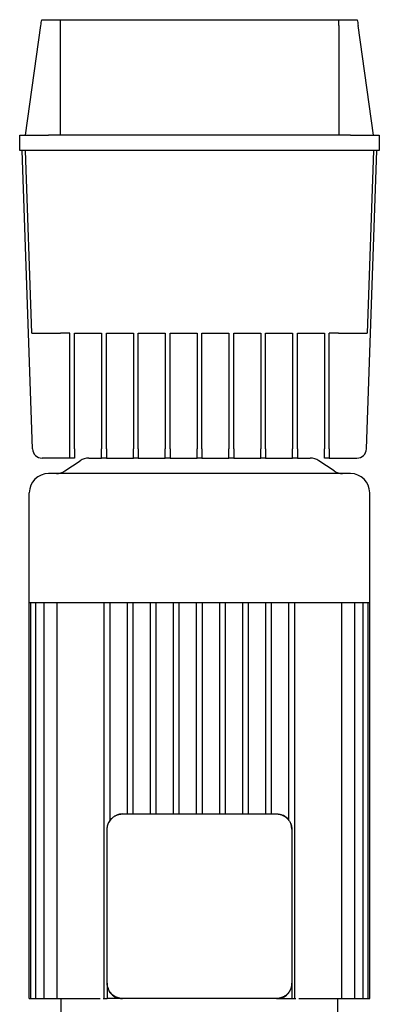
# Model space of a CAD drawing. Header units: millimetres. Extents: x 14 to 1272, y 16 to 1181.
# Tile 3 of 4: x 365 to 552, y 669 to 1181. Entities that reach past the tile are written whole.
import ezdxf

# ---------------------------------------------------------------- set-up
doc = ezdxf.new("R2010")
doc.units = ezdxf.units.MM

msp = doc.modelspace()

# ---------------------------------------------------------------- linework, layer by layer
at = {"color": 7, "linetype": 'Continuous', "lineweight": 25}
for p, q in [((368.27, 1121.22), (376.27, 1178.15)), ((376.7, 1181.22), (386.26, 1181.22)), ((386.26, 1181.22), (531.27, 1181.22)), ((386.27, 1178.15), (386.27, 1121.22)), ((531.27, 1181.22), (540.83, 1181.22)), ((531.27, 1178.15), (531.27, 1121.22)), ((549.27, 1121.22), (541.27, 1178.15)), ((365.27, 1113.22), (365.27, 1121.22)), ((365.27, 1121.22), (380.27, 1121.22)), ((537.27, 1121.22), (380.27, 1121.22)), ((537.27, 1121.22), (552.27, 1121.22)), ((552.27, 1121.22), (552.27, 1113.22)), ((380.27, 1113.22), (365.27, 1113.22)), ((371.93, 958.05), (366.51, 1113.22)), ((371.58, 1018.22), (368.27, 1113.22)), ((537.27, 1113.22), (380.27, 1113.22)), ((552.27, 1113.22), (537.27, 1113.22)), ((545.6, 958.05), (551.02, 1113.22)), ((549.27, 1113.22), (545.95, 1018.22)), ((391.27, 1018.22), (386.57, 1018.22)), ((391.27, 958.05), (391.27, 1018.22)), ((393.77, 1018.22), (407.83, 1018.22)), ((393.77, 958.05), (393.77, 1018.22)), ((407.83, 1018.22), (407.83, 958.05)), ((410.33, 1018.22), (424.39, 1018.22)), ((410.33, 958.05), (410.33, 1018.22)), ((424.39, 1018.22), (424.39, 958.05)), ((426.89, 1018.22), (440.95, 1018.22)), ((426.89, 958.05), (426.89, 1018.22)), ((440.95, 1018.22), (440.95, 958.05)), ((443.45, 1018.22), (457.52, 1018.22)), ((443.45, 958.05), (443.45, 1018.22)), ((457.52, 1018.22), (457.52, 958.05)), ((460.02, 1018.22), (474.08, 1018.22)), ((460.02, 958.05), (460.02, 1018.22)), ((474.08, 1018.22), (474.08, 958.05)), ((476.58, 1018.22), (490.64, 1018.22)), ((476.58, 958.05), (476.58, 1018.22)), ((490.64, 1018.22), (490.64, 958.05)), ((493.14, 1018.22), (507.2, 1018.22)), ((493.14, 958.05), (493.14, 1018.22)), ((507.2, 1018.22), (507.2, 958.05)), ((509.7, 1018.22), (523.77, 1018.22)), ((509.7, 958.05), (509.7, 1018.22)), ((523.77, 1018.22), (523.77, 958.05)), ((530.96, 1018.22), (526.27, 1018.22)), ((526.27, 958.05), (526.27, 1018.22)), ((391.27, 953.22), (391.27, 958.05)), ((393.77, 958.05), (393.77, 953.22)), ((407.83, 953.22), (407.83, 958.05)), ((410.33, 958.05), (410.33, 953.22)), ((424.39, 953.22), (424.39, 958.05)), ((426.89, 958.05), (426.89, 953.22)), ((440.95, 953.22), (440.95, 958.05)), ((443.45, 958.05), (443.45, 953.22)), ((457.52, 953.22), (457.52, 958.05)), ((460.02, 958.05), (460.02, 953.22)), ((474.08, 953.22), (474.08, 958.05)), ((476.58, 958.05), (476.58, 953.22)), ((490.64, 953.22), (490.64, 958.05)), ((493.14, 958.05), (493.14, 953.22)), ((507.2, 953.22), (507.2, 958.05)), ((509.7, 958.05), (509.7, 953.22)), ((523.77, 953.22), (523.77, 958.05)), ((526.27, 958.05), (526.27, 953.22)), ((391.27, 953.22), (376.93, 953.22)), ((393.77, 953.22), (391.27, 953.22)), ((401.19, 953.22), (407.83, 953.22)), ((410.33, 953.22), (407.83, 953.22)), ((410.33, 953.22), (424.39, 953.22)), ((426.89, 953.22), (424.39, 953.22)), ((426.89, 953.22), (440.95, 953.22)), ((443.45, 953.22), (440.95, 953.22)), ((443.45, 953.22), (457.52, 953.22)), ((460.02, 953.22), (457.52, 953.22)), ((460.02, 953.22), (474.08, 953.22)), ((476.58, 953.22), (474.08, 953.22)), ((476.58, 953.22), (490.64, 953.22)), ((493.14, 953.22), (490.64, 953.22)), ((493.14, 953.22), (507.2, 953.22)), ((509.7, 953.22), (507.2, 953.22)), ((509.7, 953.22), (516.34, 953.22)), ((526.27, 953.22), (523.77, 953.22)), ((526.27, 953.22), (540.6, 953.22)), ((388.78, 946.57), (396.75, 951.88)), ((528.75, 946.57), (520.78, 951.88)), ((537.27, 945.22), (380.27, 945.22)), ((370.27, 878.22), (370.27, 935.22)), ((547.27, 878.22), (547.27, 935.22)), ((370.27, 878.22), (371.11, 878.22)), ((370.27, 672.22), (370.27, 878.22)), ((371.1, 672.22), (371.11, 878.22)), ((371.11, 878.22), (373.7, 878.22)), ((373.64, 672.22), (373.7, 878.22)), ((373.7, 878.22), (378.2, 878.22)), ((378.06, 672.22), (378.06, 878.22)), ((378.2, 878.22), (384.95, 878.22)), ((384.71, 672.22), (384.71, 878.22)), ((384.95, 878.22), (409.94, 878.22)), ((409.27, 672.22), (409.27, 878.22)), ((409.94, 878.22), (422.14, 878.22)), ((412.27, 764.89), (412.27, 878.22)), ((421.27, 768.22), (421.27, 878.22)), ((422.14, 878.22), (434.35, 878.22)), ((424.27, 768.22), (424.27, 878.22)), ((433.27, 768.22), (433.27, 878.22)), ((434.35, 878.22), (446.56, 878.22)), ((436.27, 768.22), (436.27, 878.22)), ((445.27, 768.22), (445.27, 878.22)), ((446.56, 878.22), (458.77, 878.22)), ((448.27, 768.22), (448.27, 878.22)), ((457.27, 768.22), (457.27, 878.22)), ((458.77, 878.22), (470.97, 878.22)), ((460.27, 768.22), (460.27, 878.22)), ((469.27, 768.22), (469.27, 878.22)), ((470.97, 878.22), (483.18, 878.22)), ((472.27, 768.22), (472.27, 878.22)), ((481.27, 768.22), (481.27, 878.22)), ((483.18, 878.22), (495.39, 878.22)), ((484.27, 768.22), (484.27, 878.22)), ((493.27, 768.22), (493.27, 878.22)), ((495.39, 878.22), (507.59, 878.22)), ((496.27, 768.22), (496.27, 878.22)), ((505.27, 764.89), (505.27, 878.22)), ((507.59, 878.22), (532.58, 878.22)), ((508.27, 672.22), (508.27, 878.22)), ((532.58, 878.22), (539.33, 878.22)), ((532.83, 672.22), (532.83, 878.22)), ((539.33, 878.22), (543.83, 878.22)), ((539.47, 672.22), (539.47, 878.22)), ((543.89, 672.22), (543.83, 878.22)), ((543.83, 878.22), (546.42, 878.22)), ((546.43, 672.22), (546.42, 878.22)), ((546.42, 878.22), (547.27, 878.22)), ((547.27, 672.22), (547.27, 878.22)), ((418.77, 768.22), (498.77, 768.22)), ((410.77, 680.22), (410.77, 760.22)), ((506.77, 760.22), (506.77, 680.22)), ((410.77, 680.22), (410.77, 679.88)), ((410.77, 679.88), (410.83, 679.56)), ((410.77, 679.88), (410.77, 672.22)), ((506.77, 679.88), (506.77, 680.22)), ((506.77, 679.88), (506.77, 672.22)), ((370.27, 672.22), (371.1, 672.22)), ((371.1, 672.22), (372.6, 672.22)), ((372.6, 672.22), (373.64, 672.22)), ((373.64, 672.22), (375.14, 672.22)), ((375.14, 672.22), (378.06, 672.22)), ((378.06, 672.22), (379.56, 672.22)), ((379.56, 672.22), (384.71, 672.22)), ((384.71, 672.22), (386.21, 672.22)), ((386.21, 672.22), (405.63, 672.22)), ((386.77, 660.22), (386.77, 672.22)), ((405.63, 672.22), (407.06, 672.22)), ((408.66, 672.22), (409.27, 672.22)), ((409.27, 672.22), (410.77, 672.22)), ((418.42, 672.22), (410.77, 672.22)), ((418.42, 672.22), (418.77, 672.22)), ((498.77, 672.22), (418.77, 672.22)), ((498.77, 672.22), (499.11, 672.22)), ((499.11, 672.22), (499.43, 672.29)), ((499.11, 672.22), (506.77, 672.22)), ((506.77, 672.22), (508.27, 672.22)), ((508.27, 672.22), (508.87, 672.22)), ((510.47, 672.22), (511.9, 672.22)), ((511.9, 672.22), (531.33, 672.22)), ((530.77, 660.22), (530.77, 672.22)), ((531.33, 672.22), (532.83, 672.22)), ((532.83, 672.22), (537.97, 672.22)), ((537.97, 672.22), (539.47, 672.22)), ((539.47, 672.22), (542.39, 672.22)), ((542.39, 672.22), (543.89, 672.22)), ((543.89, 672.22), (544.93, 672.22)), ((544.93, 672.22), (546.43, 672.22)), ((546.43, 672.22), (547.27, 672.22))]:
    msp.add_line(p, q, dxfattribs=at)
at = {"color": 7, "linetype": 'Continuous', "lineweight": 25, "flags": 128}
for points in [[(418.77, 768.22), (417.2, 768.07), (415.78, 767.65)], [(506.77, 760.22), (506.61, 761.79), (506.19, 763.21)]]:
    msp.add_lwpolyline(points, dxfattribs=at)
at = {"color": 7, "linetype": 'Continuous', "lineweight": 25}
for centre, radius, start, end in [((376.93, 958.22), 5, 182, 270), ((540.6, 958.22), 5, 270, 358), ((401.19, 945.22), 8, 90, 123.6901), ((516.34, 945.22), 8, 56.3099, 90), ((380.27, 935.22), 10, 90, 180), ((384.34, 953.22), 8, 270, 303.6901), ((533.19, 953.22), 8, 236.3099, 270), ((537.27, 935.22), 10, 0, 90), ((418.77, 760.22), 8, 136.5461, 158.0935), ((498.77, 760.22), 8, 46.5461, 68.0935)]:
    msp.add_arc(centre, radius, start, end, dxfattribs=at)
for points in [[(376.27, 1178.15), (376.41, 1179.17), (376.55, 1180.2), (376.7, 1181.22)], [(386.26, 1181.22), (386.26, 1180.2), (386.27, 1179.17), (386.27, 1178.15)], [(531.27, 1178.15), (531.27, 1179.17), (531.27, 1180.2), (531.27, 1181.22)], [(540.83, 1181.22), (540.98, 1180.2), (541.12, 1179.17), (541.27, 1178.15)]]:
    msp.add_open_spline(points, degree=3, dxfattribs=at)
for points, knots in [([(371.58, 1018.22), (371.58, 1018.22), (371.66, 1018.22), (372, 1018.22), (372.27, 1018.22), (373, 1018.22), (373.47, 1018.22), (374.59, 1018.22), (375.24, 1018.22), (376.7, 1018.22), (377.51, 1018.22), (379.23, 1018.22), (380.13, 1018.22), (381.98, 1018.22), (382.92, 1018.22), (384.77, 1018.22), (385.69, 1018.22), (386.57, 1018.22)], [0, 0, 0, 0, 0.125, 0.125, 0.25, 0.25, 0.375, 0.375, 0.5, 0.5, 0.625, 0.625, 0.75, 0.75, 0.875, 0.875, 1, 1, 1, 1]), ([(530.96, 1018.22), (531.84, 1018.22), (532.76, 1018.22), (534.61, 1018.22), (535.55, 1018.22), (537.4, 1018.22), (538.3, 1018.22), (540.02, 1018.22), (540.83, 1018.22), (542.29, 1018.22), (542.94, 1018.22), (544.07, 1018.22), (544.53, 1018.22), (545.26, 1018.22), (545.53, 1018.22), (545.87, 1018.22), (545.95, 1018.22), (545.95, 1018.22)], [0, 0, 0, 0, 0.125, 0.125, 0.25, 0.25, 0.375, 0.375, 0.5, 0.5, 0.625, 0.625, 0.75, 0.75, 0.875, 0.875, 1, 1, 1, 1]), ([(415.78, 767.65), (415.87, 767.68), (416.04, 767.75), (416.31, 767.84), (416.58, 767.92), (416.85, 767.99), (417.12, 768.05), (417.39, 768.11), (417.67, 768.15), (417.94, 768.18), (418.22, 768.21), (418.49, 768.22), (418.67, 768.22), (418.77, 768.22)], [0, 0, 0, 0, 0.092863, 0.185261, 0.277217, 0.368756, 0.459904, 0.550685, 0.641125, 0.73125, 0.821087, 0.910661, 1, 1, 1, 1]), ([(498.77, 768.22), (498.86, 768.22), (499.04, 768.22), (499.32, 768.21), (499.59, 768.18), (499.87, 768.15), (500.14, 768.11), (500.41, 768.05), (500.68, 767.99), (500.95, 767.92), (501.22, 767.84), (501.49, 767.75), (501.66, 767.68), (501.75, 767.65)], [0, 0, 0, 0, 0.089329, 0.178896, 0.268727, 0.358849, 0.449287, 0.540068, 0.631218, 0.722761, 0.814723, 0.907128, 1, 1, 1, 1]), ([(410.77, 760.22), (410.77, 760.32), (410.77, 760.5), (410.78, 760.77), (410.81, 761.05), (410.84, 761.32), (410.88, 761.6), (410.94, 761.87), (411, 762.14), (411.07, 762.41), (411.15, 762.68), (411.24, 762.95), (411.31, 763.12), (411.34, 763.21)], [0, 0, 0, 0, 0.089329, 0.178896, 0.268727, 0.358849, 0.449287, 0.540068, 0.631218, 0.722761, 0.814723, 0.907128, 1, 1, 1, 1]), ([(411.34, 763.21), (411.38, 763.29), (411.45, 763.46), (411.56, 763.7), (411.68, 763.94), (411.81, 764.18), (411.95, 764.41), (412.09, 764.64), (412.24, 764.86), (412.4, 765.07), (412.56, 765.28), (412.73, 765.48), (412.91, 765.68), (413.16, 765.93), (413.48, 766.24), (413.9, 766.58), (414.34, 766.89), (414.8, 767.18), (415.28, 767.43), (415.61, 767.58), (415.78, 767.65)], [0, 0, 0, 0, 0.0423774, 0.0845499, 0.1265266, 0.1683168, 0.2099298, 0.2513752, 0.2926625, 0.3338015, 0.374802, 0.4156739, 0.4564273, 0.4970722, 0.5793652, 0.6621606, 0.7455414, 0.829589, 0.9143827, 1, 1, 1, 1]), ([(501.75, 767.65), (501.83, 767.61), (502, 767.54), (502.24, 767.43), (502.49, 767.31), (502.72, 767.18), (502.95, 767.04), (503.18, 766.9), (503.4, 766.75), (503.61, 766.59), (503.82, 766.43), (504.02, 766.26), (504.22, 766.08), (504.47, 765.83), (504.78, 765.51), (505.12, 765.09), (505.43, 764.65), (505.72, 764.19), (505.97, 763.71), (506.12, 763.38), (506.19, 763.21)], [0, 0, 0, 0, 0.042377, 0.08455, 0.126527, 0.168317, 0.20993, 0.251375, 0.292662, 0.333801, 0.374802, 0.415674, 0.456427, 0.497072, 0.579365, 0.662161, 0.745541, 0.829589, 0.914383, 1, 1, 1, 1]), ([(506.19, 763.21), (506.22, 763.12), (506.29, 762.95), (506.38, 762.68), (506.46, 762.41), (506.53, 762.14), (506.6, 761.87), (506.65, 761.6), (506.69, 761.32), (506.72, 761.05), (506.75, 760.77), (506.76, 760.5), (506.76, 760.32), (506.77, 760.22)], [0, 0, 0, 0, 0.092863, 0.185261, 0.277217, 0.368756, 0.459904, 0.550685, 0.641125, 0.73125, 0.821087, 0.910661, 1, 1, 1, 1]), ([(411.34, 677.24), (411.31, 677.33), (411.24, 677.5), (411.15, 677.77), (411.07, 678.03), (411, 678.3), (410.94, 678.58), (410.88, 678.85), (410.84, 679.12), (410.81, 679.4), (410.78, 679.67), (410.77, 679.95), (410.77, 680.13), (410.77, 680.22)], [0, 0, 0, 0, 0.092863, 0.185261, 0.277217, 0.368756, 0.459904, 0.550685, 0.641125, 0.73125, 0.821087, 0.910661, 1, 1, 1, 1]), ([(411.19, 677.76), (411.24, 677.47), (411.44, 676.22), (412.89, 674.36), (414.9, 672.95), (416.85, 672.32), (417.88, 672.26), (418.42, 672.22)], [0, 0, 0, 0, 0.089542, 0.38301, 0.682276, 0.837158, 1, 1, 1, 1]), ([(415.78, 672.8), (415.7, 672.84), (415.53, 672.91), (415.29, 673.02), (415.05, 673.14), (414.81, 673.27), (414.58, 673.41), (414.35, 673.55), (414.13, 673.7), (413.92, 673.86), (413.71, 674.02), (413.51, 674.19), (413.31, 674.37), (413.06, 674.62), (412.75, 674.94), (412.41, 675.35), (412.1, 675.79), (411.81, 676.26), (411.56, 676.74), (411.41, 677.07), (411.34, 677.24)], [0, 0, 0, 0, 0.042377, 0.08455, 0.126527, 0.168317, 0.20993, 0.251375, 0.292662, 0.333801, 0.374802, 0.415674, 0.456427, 0.497072, 0.579365, 0.662161, 0.745541, 0.829589, 0.914383, 1, 1, 1, 1]), ([(501.23, 672.65), (501.52, 672.7), (502.77, 672.89), (504.62, 674.35), (506.04, 676.36), (506.67, 678.3), (506.73, 679.34), (506.77, 679.88)], [0, 0, 0, 0, 0.089542, 0.383009, 0.682275, 0.837157, 1, 1, 1, 1]), ([(506.19, 677.24), (506.15, 677.16), (506.08, 676.99), (505.97, 676.75), (505.85, 676.5), (505.72, 676.27), (505.58, 676.04), (505.44, 675.81), (505.29, 675.59), (505.13, 675.38), (504.97, 675.17), (504.8, 674.97), (504.62, 674.77), (504.37, 674.52), (504.05, 674.21), (503.63, 673.87), (503.2, 673.56), (502.73, 673.27), (502.25, 673.02), (501.92, 672.87), (501.75, 672.8)], [0, 0, 0, 0, 0.042377, 0.08455, 0.126527, 0.168317, 0.20993, 0.251375, 0.292662, 0.333801, 0.374802, 0.415674, 0.456427, 0.497072, 0.579365, 0.662161, 0.745541, 0.829589, 0.914383, 1, 1, 1, 1]), ([(506.77, 680.22), (506.76, 680.13), (506.76, 679.95), (506.75, 679.67), (506.72, 679.4), (506.69, 679.12), (506.65, 678.85), (506.6, 678.58), (506.53, 678.3), (506.46, 678.03), (506.38, 677.77), (506.29, 677.5), (506.22, 677.33), (506.19, 677.24)], [0, 0, 0, 0, 0.089329, 0.178896, 0.268727, 0.358849, 0.449287, 0.540068, 0.631218, 0.722761, 0.814723, 0.907128, 1, 1, 1, 1]), ([(418.77, 672.22), (418.67, 672.23), (418.49, 672.23), (418.22, 672.24), (417.94, 672.27), (417.67, 672.3), (417.39, 672.34), (417.12, 672.39), (416.85, 672.46), (416.58, 672.53), (416.31, 672.61), (416.04, 672.7), (415.87, 672.77), (415.78, 672.8)], [0, 0, 0, 0, 0.089329, 0.178896, 0.268727, 0.358849, 0.449287, 0.540068, 0.631218, 0.722761, 0.814723, 0.907128, 1, 1, 1, 1]), ([(501.75, 672.8), (501.66, 672.77), (501.49, 672.7), (501.22, 672.61), (500.95, 672.53), (500.68, 672.46), (500.41, 672.39), (500.14, 672.34), (499.87, 672.3), (499.59, 672.27), (499.32, 672.24), (499.04, 672.23), (498.86, 672.23), (498.77, 672.22)], [0, 0, 0, 0, 0.092863, 0.185261, 0.277217, 0.368756, 0.459904, 0.550685, 0.641125, 0.73125, 0.821087, 0.910661, 1, 1, 1, 1])]:
    msp.add_open_spline(points, degree=3, knots=knots, dxfattribs=at)

doc.saveas('drawing.dxf')
